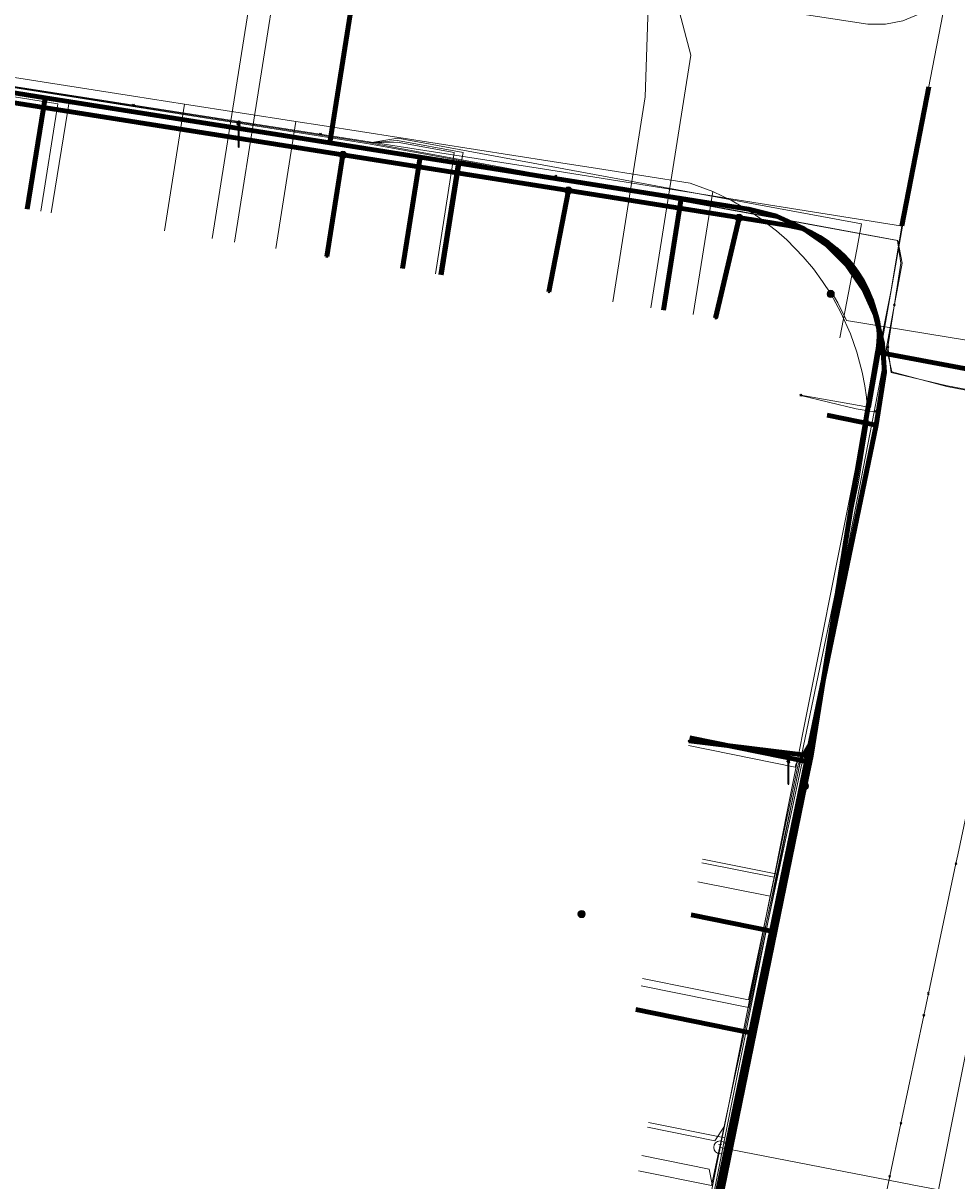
# Model space of a CAD drawing. Extents: x 152558 to 154479, y 462974 to 463683.
# Tile 211 of 256: x 153387 to 153416, y 463385 to 463421. Entities that reach past the tile are written whole.
import ezdxf
from ezdxf.enums import TextEntityAlignment as Align
from ezdxf.lldxf.tags import DXFTag

# ---------------------------------------------------------------- set-up
doc = ezdxf.new("R2010")
doc.units = 0
doc.header["$LTSCALE"] = 0.2
doc.layers.get('0').update_dxf_attribs({"linetype": 'CONTINUOUS'})
for name, color, linetype, lineweight in [('B-RO-KL-DATA_COAXIAAL_17_ZIGGO BV-G', 90, 'KL-DATA-N', 18), ('B-RO-KL-DATA_COAXIAAL_7_ZIGGO BV-G', 90, 'KL-DATA-N', 18), ('B-RO-KL-DATA_EUROFIBER NEDERLAND BV-G', 90, 'KL-DATA-N', 18), ('B-RO-KL-DATA_HULPSTUK_KPN BV-S', 90, 'CONTINUOUS', 25), ('B-RO-KL-DATA_HULPSTUK_REGGEFIBER OPERATOR BV-S', 90, 'CONTINUOUS', 25), ('B-RO-KL-DATA_KABELBED_KPN BV-G', 90, 'CONTINUOUS', 100), ('B-RO-KL-DATA_KABELBED_ZIGGO BV-G', 90, 'CONTINUOUS', 100), ('B-RO-KL-DATA_REGGEFIBER OPERATOR BV-G', 90, 'KL-DATA-N', 18), ('B-RO-KL-ET_LS_400 V_STEDIN NETBEHEER BV-G', 190, 'KL-LS-N', 18), ('B-RO-KL-ET_LS_GEMEENTE AMERSFOORT-S', 190, 'CONTINUOUS', 25), ('B-RO-KL-ET_LS_HULPSTUK_STEDIN NETBEHEER BV-S', 190, 'CONTINUOUS', 25), ('B-RO-KL-GAS_LD_HULPSTUK_STEDIN NETBEHEER BV-S', 50, 'CONTINUOUS', 25), ('B-RO-KL-GAS_LD_KOPER_22_0.1 BAR_STEDIN NETBEHEER BV-G', 50, 'KL-GAS-LD-N', 18), ('B-RO-KL-GAS_LD_MANTELBUIS_ASBESTCEMENT_124_STEDIN NETBEHEER BV-G', 50, 'CONTINUOUS', 100), ('B-RO-KL-GAS_LD_PVC_63_0.1 BAR_STEDIN NETBEHEER BV-G', 50, 'KL-GAS-LD-N', 18), ('B-RO-KL-WATER_100_VITENS-G', 170, 'KL-WATER-N', 18), ('B-RO-KL-WATER_HULPSTUK_VITENS-S', 170, 'CONTINUOUS', 25)]:
    doc.layers.add(name, color=color, linetype=linetype, lineweight=lineweight)
doc.styles.add('NLCS-ISO', font='NLCS-ISO.ttf')
tags = doc.linetypes.add('KL-DATA-N', pattern='A,4,-1,[101,NLCS.SHX,S=0.5,R=0,X=0,Y=0],-1,4,-1,["D",Standard,S=1,R=0,X=-0.25,Y=-0.5],-1.5', length=12.5).pattern_tags.tags
tags[18] = DXFTag(74, 10)
tags = doc.linetypes.add('KL-GAS-LD-N', pattern='A,4,-1,[69,NLCS.SHX,S=0.5,R=0,X=0,Y=0],-1,4,-1,["L",Standard,S=1,R=0,X=0.25,Y=-0.5],-2', length=13).pattern_tags.tags
tags[18] = DXFTag(74, 10)
tags = doc.linetypes.add('KL-LS-N', pattern='A,4,-1,[103,NLCS.SHX,S=0.75,R=0,X=0,Y=0],-1,4,-1,["L",Standard,S=1,R=0,X=0,Y=-0.5],-2', length=13).pattern_tags.tags
tags[18] = DXFTag(74, 10)
doc.linetypes.add('KL-WATER-N', pattern='A,7,-0.5,[168,NLCS.SHX,S=0.75,R=0,X=0.75,Y=0],-2', length=9.5)

# ---------------------------------------------------------------- blocks, each defined once
blk = doc.blocks.new('SKL-WTB_HULP_T STUK-SO')
at = {"color": 0, "linetype": 'ByBlock', "lineweight": 18}
blk.add_circle((0, 0), 1, dxfattribs=at)
at = {"color": 0, "linetype": 'ByBlock', "lineweight": -2, "style": 'NLCS-ISO'}
blk.add_text('T', height=1, dxfattribs=at).set_placement((0, 0), align=Align.MIDDLE_CENTER)
at = {"color": 0, "linetype": 'ByBlock', "lineweight": 18, "style": 'NLCS-ISO', "flags": 1}
for tag, p in [('TYPE', (1.5, 0)), ('LABEL', (1.5, -1.5)), ('OMSCHRIJVING', (1.5, -3))]:
    blk.add_attdef(tag, p, '', height=1, dxfattribs=at)
blk = doc.blocks.new('SKL-WTB_HULP_MOF-SO')
at = {"linetype": 'ByBlock', "lineweight": 18}
h = blk.add_hatch(color=0, dxfattribs=at)
h.dxf.hatch_style = 1
h.paths.add_polyline_path([(-0.5625, 0, 1), (0.5625, 0, 1)])
at = {"color": 0, "linetype": 'ByBlock', "lineweight": 18}
blk.add_circle((0, 0), 0.5625, dxfattribs=at)
at = {"color": 0, "linetype": 'ByBlock', "lineweight": 18, "style": 'NLCS-ISO', "flags": 1}
for tag, p in [('TYPE', (1.5, 0)), ('LABEL', (1.5, -1.5)), ('OMSCHRIJVING', (1.5, -3))]:
    blk.add_attdef(tag, p, '', height=1, dxfattribs=at)
blk = doc.blocks.new('SKL-WTB_HULP_OVERIG-SO')
at = {"color": 0, "linetype": 'ByBlock', "lineweight": 18}
for points in [[(-0.14, 0.14), (0.14, -0.14)], [(0.14, 0.14), (-0.14, -0.14)]]:
    blk.add_lwpolyline(points, dxfattribs=at)
at = {"color": 0, "linetype": 'ByBlock', "lineweight": 18, "style": 'NLCS-ISO', "flags": 1}
for tag, p in [('TYPE', (1.5, 0)), ('LABEL', (1.5, -1.5)), ('OMSCHRIJVING', (1.5, -3))]:
    blk.add_attdef(tag, p, '', height=1, dxfattribs=at)
blk = doc.blocks.new('SKL-ET_LS_MAST-SO')
for p, q in [((-0.05, 2.07), (0.05, 2.07)), ((-0.05, -2), (0.05, -2))]:
    blk.add_line(p, q)
for points in [[(-0.18, 1.76), (-0.22, 1.76), (-0.22, 1.84), (-0.18, 1.84), (-0.18, 1.79)], [(-0.05, -2), (-0.05, 2.07)], [(0.05, -2), (0.05, 2.07)], [(0.18, 1.92), (0.05, 1.92)], [(0.18, 1.89), (0.05, 1.89)], [(0.18, 1.89), (0.22, 1.89), (0.22, 1.97), (0.18, 1.97), (0.18, 1.92)], [(-0.18, 1.49), (-0.22, 1.49), (-0.22, 1.57), (-0.18, 1.57), (-0.18, 1.52)], [(-0.18, 1.79), (-0.05, 1.79)], [(-0.18, 1.76), (-0.05, 1.76)], [(-0.18, 1.52), (-0.05, 1.52)], [(-0.18, 1.49), (-0.05, 1.49)], [(0.18, 1.66), (0.05, 1.66)], [(0.18, 1.63), (0.05, 1.63)], [(0.18, 1.39), (0.05, 1.39)], [(0.18, 1.36), (0.05, 1.36)], [(0.18, 1.63), (0.22, 1.63), (0.22, 1.71), (0.18, 1.71), (0.18, 1.66)], [(0.18, 1.36), (0.22, 1.36), (0.22, 1.44), (0.18, 1.44), (0.18, 1.39)]]:
    blk.add_lwpolyline(points)

msp = doc.modelspace()

# ---------------------------------------------------------------- linework, layer by layer
at = {"layer": 'B-RO-KL-DATA_COAXIAAL_17_ZIGGO BV-G', "flags": 128}
for points in [[(153460.543, 463559.799), (153460.36, 463559.108), (153460.146, 463558.302), (153459.007, 463554.013), (153457.438, 463554.343), (153451.772, 463555.536), (153451.395, 463555.636), (153441.014, 463558.398), (153438.984, 463558.938), (153436.568, 463559.58), (153431.734, 463544.673), (153436.987, 463543.296), (153436.954, 463543.113), (153435.252, 463533.541), (153432.808, 463519.797), (153431.298, 463511.308), (153430.895, 463509.043), (153429.473, 463501.047), (153429.287, 463500), (153429.221, 463499.619), (153428.823, 463497.343), (153428.194, 463493.736), (153427.204, 463488.062), (153427.032, 463487.076), (153425.99, 463481.105), (153425.395, 463477.695), (153424.353, 463471.725), (153423.758, 463468.316), (153422.905, 463463.428), (153421.902, 463457.681), (153421.054, 463452.825), (153420.716, 463450.888), (153420.176, 463447.792), (153419.852, 463445.938), (153419.515, 463444.005), (153419.241, 463442.436), (153418.421, 463437.737), (153416.41, 463426.217), (153416.1, 463425.096), (153415.58, 463424.056), (153414.868, 463423.136), (153413.992, 463422.37), (153413.343, 463421.995), (153412.986, 463421.788), (153411.885, 463421.411), (153410.733, 463421.253), (153409.573, 463421.322), (153401.464, 463422.591), (153400.377, 463422.761), (153397.094, 463423.275), (153396.089, 463416.927), (153398.895, 463416.483), (153400.081, 463416.296), (153406.991, 463415.202), (153409.08, 463414.871), (153409.949, 463414.651), (153410.767, 463414.279), (153411.504, 463413.768), (153412.138, 463413.133), (153412.649, 463412.395), (153413.019, 463411.577), (153413.237, 463410.706), (153413.296, 463409.811), (153413.194, 463408.919), (153413.038, 463408.165), (153410.882, 463397.735), (153409.793, 463392.469), (153409.141, 463389.316), (153407.448, 463381.127), (153406.605, 463377.049), (153406.382, 463375.972), (153404.797, 463368.304), (153404.635, 463367.521), (153402.925, 463359.249), (153402.803, 463358.661), (153401.855, 463354.074), (153401.198, 463350.898), (153400.753, 463348.673), (153400.684, 463348.325), (153400.432, 463347.066), (153399.896, 463344.384), (153398.326, 463336.525), (153393.352, 463312.435), (153392.757, 463309.554), (153398.681, 463305.928), (153398.718, 463306.125), (153399.164, 463308.558), (153399.615, 463311.013), (153399.651, 463311.198), (153400.426, 463311.049)], [(153432.978, 463450.397), (153432.974, 463450.403), (153431.887, 463450.601), (153421.224, 463444.916), (153419.515, 463444.005), (153419.241, 463442.436), (153418.421, 463437.737), (153416.41, 463426.217), (153416.1, 463425.096), (153415.58, 463424.056), (153414.868, 463423.136), (153413.992, 463422.37), (153413.343, 463421.995), (153412.986, 463421.788), (153411.885, 463421.411), (153410.733, 463421.253), (153409.573, 463421.322), (153401.464, 463422.591), (153400.377, 463422.761), (153397.094, 463423.275), (153396.089, 463416.927), (153387.253, 463418.326), (153385.771, 463418.561), (153378.312, 463419.741), (153377.337, 463419.799), (153376.369, 463419.666), (153375.446, 463419.347), (153374.602, 463418.855), (153374.362, 463418.643), (153373.87, 463418.208), (153373.278, 463417.432), (153372.848, 463416.555), (153372.597, 463415.612), (153371.854, 463411.073)]]:
    msp.add_lwpolyline(points, dxfattribs=at)
at = {"layer": 'B-RO-KL-DATA_COAXIAAL_7_ZIGGO BV-G', "flags": 128}
for points in [[(153371.854, 463411.073), (153372.597, 463415.612), (153372.848, 463416.555), (153373.278, 463417.432), (153373.87, 463418.208), (153374.362, 463418.643), (153374.602, 463418.855), (153375.446, 463419.347), (153376.369, 463419.666), (153377.337, 463419.799), (153378.312, 463419.741), (153385.771, 463418.561), (153387.253, 463418.326), (153386.702, 463414.87)], [(153371.854, 463411.073), (153372.597, 463415.612), (153372.848, 463416.555), (153373.278, 463417.432), (153373.87, 463418.208), (153374.362, 463418.643), (153374.602, 463418.855), (153375.446, 463419.347), (153376.369, 463419.666), (153377.337, 463419.799), (153378.312, 463419.741), (153385.771, 463418.561), (153387.253, 463418.326), (153396.089, 463416.927), (153398.895, 463416.483), (153400.081, 463416.296), (153406.991, 463415.202), (153406.439, 463411.741)], [(153371.854, 463411.073), (153372.597, 463415.612), (153372.848, 463416.555), (153373.278, 463417.432), (153373.87, 463418.208), (153374.362, 463418.643), (153374.602, 463418.855), (153375.446, 463419.347), (153376.369, 463419.666), (153377.337, 463419.799), (153378.312, 463419.741), (153385.771, 463418.561), (153387.253, 463418.326), (153396.089, 463416.927), (153398.895, 463416.483), (153398.344, 463413.027)], [(153371.854, 463411.073), (153372.597, 463415.612), (153372.848, 463416.555), (153373.278, 463417.432), (153373.87, 463418.208), (153374.362, 463418.643), (153374.602, 463418.855), (153375.446, 463419.347), (153376.369, 463419.666), (153377.337, 463419.799), (153378.312, 463419.741), (153385.771, 463418.561), (153387.253, 463418.326), (153396.089, 463416.927), (153398.895, 463416.483), (153400.081, 463416.296), (153406.991, 463415.202), (153409.08, 463414.871), (153409.949, 463414.651), (153410.767, 463414.279), (153411.504, 463413.768), (153412.138, 463413.133), (153412.649, 463412.395), (153413.019, 463411.577), (153413.237, 463410.706), (153413.296, 463409.811), (153413.194, 463408.919), (153413.038, 463408.165), (153411.514, 463408.48)], [(153407.257, 463398.469), (153410.882, 463397.735), (153409.793, 463392.469), (153409.141, 463389.316), (153407.448, 463381.127), (153406.605, 463377.049), (153406.382, 463375.972), (153404.797, 463368.304), (153404.635, 463367.521), (153402.925, 463359.249), (153402.803, 463358.661), (153401.855, 463354.074), (153401.198, 463350.898), (153400.753, 463348.673), (153400.684, 463348.325), (153400.432, 463347.066), (153399.896, 463344.384), (153398.326, 463336.525), (153393.352, 463312.435), (153392.757, 463309.554), (153398.681, 463305.928), (153398.718, 463306.125), (153399.164, 463308.558), (153399.615, 463311.013), (153399.651, 463311.198), (153400.426, 463311.049)], [(153407.257, 463398.469), (153410.882, 463397.735), (153409.793, 463392.469), (153409.141, 463389.316), (153407.448, 463381.127), (153406.605, 463377.049), (153406.382, 463375.972), (153404.797, 463368.304), (153404.635, 463367.521), (153402.925, 463359.249), (153402.803, 463358.661), (153401.855, 463354.074), (153401.198, 463350.898), (153400.753, 463348.673), (153400.684, 463348.325), (153400.432, 463347.066), (153399.896, 463344.384), (153398.326, 463336.525), (153393.352, 463312.435), (153392.757, 463309.554), (153398.681, 463305.928), (153398.718, 463306.125), (153399.164, 463308.558), (153399.615, 463311.013), (153399.651, 463311.198), (153400.426, 463311.049)], [(153407.257, 463398.469), (153410.882, 463397.735), (153409.793, 463392.469), (153409.141, 463389.316), (153407.448, 463381.127), (153406.605, 463377.049), (153406.382, 463375.972), (153404.797, 463368.304), (153404.635, 463367.521), (153402.925, 463359.249), (153402.803, 463358.661), (153401.855, 463354.074), (153401.198, 463350.898), (153400.753, 463348.673), (153400.684, 463348.325), (153400.432, 463347.066), (153399.896, 463344.384), (153398.326, 463336.525), (153393.352, 463312.435), (153392.757, 463309.554), (153398.681, 463305.928), (153398.718, 463306.125), (153399.164, 463308.558), (153399.615, 463311.013), (153399.651, 463311.198), (153400.426, 463311.049)], [(153405.587, 463390.035), (153409.141, 463389.316), (153407.448, 463381.127), (153406.605, 463377.049), (153406.382, 463375.972), (153404.797, 463368.304), (153404.635, 463367.521), (153402.925, 463359.249), (153402.803, 463358.661), (153401.855, 463354.074), (153401.198, 463350.898), (153400.753, 463348.673), (153400.684, 463348.325), (153400.432, 463347.066), (153399.896, 463344.384), (153398.326, 463336.525), (153393.352, 463312.435), (153392.757, 463309.554), (153398.681, 463305.928), (153398.718, 463306.125), (153399.164, 463308.558), (153399.615, 463311.013), (153399.651, 463311.198), (153400.426, 463311.049)], [(153405.587, 463390.035), (153409.141, 463389.316), (153407.448, 463381.127), (153406.605, 463377.049), (153406.382, 463375.972), (153404.797, 463368.304), (153404.635, 463367.521), (153402.925, 463359.249), (153402.803, 463358.661), (153401.855, 463354.074), (153401.198, 463350.898), (153400.753, 463348.673), (153400.684, 463348.325), (153400.432, 463347.066), (153399.896, 463344.384), (153398.326, 463336.525), (153393.352, 463312.435), (153392.757, 463309.554), (153398.681, 463305.928), (153398.718, 463306.125), (153399.164, 463308.558), (153399.615, 463311.013), (153399.651, 463311.198), (153400.426, 463311.049)], [(153405.587, 463390.035), (153409.141, 463389.316), (153407.448, 463381.127), (153406.605, 463377.049), (153406.382, 463375.972), (153404.797, 463368.304), (153404.635, 463367.521), (153402.925, 463359.249), (153402.803, 463358.661), (153401.855, 463354.074), (153401.198, 463350.898), (153400.753, 463348.673), (153400.684, 463348.325), (153400.432, 463347.066), (153399.896, 463344.384), (153398.326, 463336.525), (153393.352, 463312.435), (153392.757, 463309.554), (153398.681, 463305.928), (153398.718, 463306.125), (153399.164, 463308.558), (153399.615, 463311.013), (153399.651, 463311.198), (153400.426, 463311.049)]]:
    msp.add_lwpolyline(points, dxfattribs=at)
at = {"layer": 'B-RO-KL-DATA_EUROFIBER NEDERLAND BV-G', "flags": 128}
for points in [[(153121.5, 463384.9), (153120.6, 463386.5), (153123.3, 463399.8), (153129.3, 463429.9), (153130.1, 463431.2), (153131, 463431.7), (153133.1, 463432.5), (153135.4, 463432.2), (153155.7, 463428.9), (153175.9, 463425.6), (153177.3, 463424.9), (153178, 463423.9), (153178.2, 463422.1), (153177.7, 463418.5), (153178.3, 463418.4), (153182.7, 463417.7), (153183.3, 463417.5), (153183.5, 463419), (153184.2, 463421.4), (153185.5, 463422.5), (153187.6, 463422.9), (153192.8, 463422), (153197.8, 463421.1), (153204.7, 463419.9), (153226.2, 463416), (153236.1, 463414.1), (153237.6, 463412.5), (153238.2, 463410.6), (153238.2, 463409.9), (153238.1, 463408.2), (153238.2, 463407.9), (153238.9, 463407.8), (153243.4, 463406.9), (153243.9, 463406.9), (153244.2, 463408.4), (153245.3, 463410.7), (153248.2, 463412.3), (153249.7, 463412.2), (153268.1, 463409), (153284.8, 463406.1), (153295.5, 463404.3), (153297.5, 463402.9), (153299.2, 463402.5), (153304.9, 463401.2), (153305.2, 463401.2), (153307.1, 463400.8), (153310.9, 463400.6), (153333.1, 463396.6), (153341.8, 463395.1), (153343.9, 463394.2), (153344.3, 463393.8), (153346.4, 463391.9), (153346.5, 463391.6), (153349.1, 463391.3), (153354.7, 463390.6), (153357.3, 463390.9), (153359.8, 463391.2), (153362.3, 463391.5), (153367.5, 463390.5), (153368.5, 463390.7), (153368.7, 463392.2), (153370.7, 463404.7), (153372.4, 463415.4), (153372.9, 463418.7), (153373.1, 463419.6), (153374.2, 463420), (153375.2, 463420.4), (153397.3, 463416.9), (153413.7, 463413.9), (153413.8, 463413.2), (153413.4, 463410.6), (153413.5, 463409.8), (153415.2, 463409.4), (153420.9, 463408.3), (153422.9, 463407.9), (153424.9, 463407.4), (153425.2, 463408), (153426.4, 463412), (153427.3, 463412.7), (153427.9, 463413.6), (153428.6, 463418.2), (153428.6, 463418.5), (153459.6, 463411.9), (153464.6, 463411), (153467, 463411.5), (153467.5, 463411.4), (153468.3, 463410.8)], [(153121.5, 463384.9), (153120.6, 463386.5), (153123.3, 463399.8), (153129.3, 463429.9), (153130.1, 463431.2), (153131, 463431.7), (153133.1, 463432.5), (153135.4, 463432.2), (153155.7, 463428.9), (153175.9, 463425.6), (153177.3, 463424.9), (153178, 463423.9), (153178.2, 463422.1), (153177.7, 463418.5), (153178.3, 463418.4), (153182.7, 463417.7), (153183.3, 463417.5), (153183.5, 463419), (153184.2, 463421.4), (153185.5, 463422.5), (153187.6, 463422.9), (153192.8, 463422), (153197.8, 463421.1), (153204.7, 463419.9), (153226.2, 463416), (153236.1, 463414.1), (153237.6, 463412.5), (153238.2, 463410.6), (153238.2, 463409.9), (153238.1, 463408.2), (153238.2, 463407.9), (153238.9, 463407.8), (153243.4, 463406.9), (153243.9, 463406.9), (153244.2, 463408.4), (153245.3, 463410.7), (153248.2, 463412.3), (153249.7, 463412.2), (153268.1, 463409), (153284.8, 463406.1), (153295.5, 463404.3), (153297.5, 463402.9), (153299.2, 463402.5), (153304.9, 463401.2), (153305.2, 463401.2), (153307.1, 463400.8), (153310.9, 463400.6), (153333.1, 463396.6), (153341.8, 463395.1), (153343.9, 463394.2), (153344.3, 463393.8), (153346.4, 463391.9), (153346.5, 463391.6), (153349.1, 463391.3), (153354.7, 463390.6), (153357.3, 463390.9), (153359.8, 463391.2), (153362.3, 463391.5), (153367.5, 463390.5), (153368.5, 463390.7), (153368.7, 463392.2), (153370.7, 463404.7), (153372.4, 463415.4), (153372.9, 463418.7), (153373.1, 463419.6), (153374.2, 463420), (153375.2, 463420.4), (153397.3, 463416.9), (153413.7, 463413.9), (153413.8, 463413.2), (153413.4, 463410.6), (153413.5, 463409.8), (153415.2, 463409.4), (153420.9, 463408.3), (153422.9, 463407.9), (153424.9, 463407.4), (153425.2, 463408), (153426.4, 463412), (153427.3, 463412.7), (153427.9, 463413.6), (153428.6, 463418.2), (153428.6, 463418.5), (153454.5, 463412.9), (153454.6, 463412.9), (153464.6, 463411), (153467, 463411.5), (153467.5, 463411.4), (153468.28, 463410.709)]]:
    msp.add_lwpolyline(points, dxfattribs=at)
at = {"layer": 'B-RO-KL-DATA_KABELBED_KPN BV-G', "flags": 128}
for points in [[(153413.08, 463410.433), (153413.08, 463410.434), (153413.099, 463410.541), (153413.123, 463410.747), (153413.129, 463410.954), (153413.117, 463411.161), (153413.087, 463411.366), (153413.039, 463411.567), (153412.974, 463411.764), (153412.878, 463412.069), (153412.757, 463412.365), (153412.611, 463412.649), (153412.441, 463412.92), (153412.248, 463413.175), (153412.034, 463413.413), (153411.801, 463413.631), (153411.549, 463413.829), (153411.282, 463414.004), (153411, 463414.156), (153410.707, 463414.283), (153410.698, 463414.284), (153410.312, 463414.366), (153409.476, 463414.499), (153403.489, 463415.448), (153396.496, 463416.556), (153377.995, 463419.487)], [(153396.496, 463416.556), (153395.994, 463413.399)], [(153403.489, 463415.448), (153402.888, 463412.308)], [(153408.783, 463414.608), (153408.057, 463411.49)], [(153404.395, 463335.781), (153398.629, 463336.97), (153400.853, 463348.245), (153401.199, 463349.936), (153401.201, 463349.946), (153401.337, 463350.61), (153402.451, 463356.052), (153403.542, 463361.379), (153403.843, 463362.85), (153404.023, 463363.73), (153407.352, 463379.99), (153410.829, 463396.973), (153411.02, 463397.907), (153412.365, 463406.262), (153413.08, 463410.433)], [(153425.503, 463408.093), (153418.317, 463409.448), (153413.08, 463410.434), (153413.08, 463410.434)], [(153410.829, 463396.973), (153411.02, 463397.907), (153407.237, 463398.37)]]:
    msp.add_lwpolyline(points, dxfattribs=at)
at = {"layer": 'B-RO-KL-DATA_KABELBED_ZIGGO BV-G', "flags": 128}
for points in [[(153396.089, 463416.927), (153397.094, 463423.275)], [(153387.253, 463418.326), (153385.771, 463418.561)], [(153387.253, 463418.326), (153386.702, 463414.87)], [(153396.089, 463416.927), (153387.253, 463418.326)], [(153398.895, 463416.483), (153396.089, 463416.927)], [(153398.344, 463413.027), (153398.895, 463416.483)], [(153400.081, 463416.296), (153398.895, 463416.483)], [(153400.081, 463416.296), (153399.529, 463412.835)], [(153406.991, 463415.202), (153400.081, 463416.296)], [(153406.439, 463411.741), (153406.991, 463415.202)], [(153413.038, 463408.165), (153413.296, 463409.811), (153413.237, 463410.706), (153413.019, 463411.577), (153412.649, 463412.395), (153412.138, 463413.133), (153411.504, 463413.768), (153410.767, 463414.279), (153409.949, 463414.651), (153409.08, 463414.871), (153406.991, 463415.202)], [(153413.038, 463408.165), (153411.514, 463408.48)], [(153410.882, 463397.735), (153413.038, 463408.165)], [(153407.257, 463398.469), (153410.882, 463397.735)], [(153409.793, 463392.469), (153410.882, 463397.735)], [(153407.3, 463392.974), (153409.793, 463392.469)], [(153409.141, 463389.316), (153409.793, 463392.469)], [(153405.587, 463390.035), (153409.141, 463389.316)], [(153407.448, 463381.127), (153409.141, 463389.316)]]:
    msp.add_lwpolyline(points, dxfattribs=at)
at = {"layer": 'B-RO-KL-DATA_REGGEFIBER OPERATOR BV-G', "flags": 128}
for points in [[(153131, 463431.7), (153133.1, 463432.5), (153135.4, 463432.2), (153155.7, 463428.9), (153175.9, 463425.6), (153177.3, 463424.9), (153178, 463423.9), (153178.2, 463422.1), (153177.7, 463418.5), (153178.3, 463418.4), (153182.7, 463417.7), (153183.3, 463417.5), (153183.5, 463419), (153184.2, 463421.4), (153185.5, 463422.5), (153187.6, 463422.9), (153190, 463422.5), (153204.7, 463419.9), (153226.2, 463416), (153236.1, 463414.2), (153237.6, 463412.5), (153238.2, 463410.6), (153238.2, 463409.9), (153238.1, 463408.2), (153238.2, 463407.9), (153243.5, 463407), (153243.9, 463406.9), (153244.2, 463408.4), (153245.3, 463410.7), (153248.2, 463412.3), (153249.7, 463412.2), (153268.1, 463409), (153292.7, 463404.7), (153294.7, 463403.4), (153296.2, 463403.2), (153296.4, 463403.1), (153297.5, 463402.9), (153298.4, 463402.6), (153299.2, 463402.5), (153304.9, 463401.2), (153305.2, 463401.2), (153307.1, 463400.8), (153310.9, 463400.6), (153333.1, 463396.6), (153341.8, 463395.1), (153343.9, 463394.2), (153346.4, 463391.9), (153346.5, 463391.6), (153354.7, 463390.6), (153357.3, 463390.9), (153359.8, 463391.2), (153362.3, 463391.5), (153367.5, 463390.5), (153368.5, 463390.7), (153370.7, 463404.7), (153371.2, 463408.1), (153372.4, 463415.4), (153372.9, 463418.7), (153373.1, 463419.6), (153374.2, 463420), (153375.2, 463420.4), (153397.3, 463416.9), (153413.7, 463413.9), (153413.8, 463413.2), (153413.4, 463410.6), (153413.5, 463409.8), (153415.2, 463409.4), (153420.9, 463408.3), (153424.9, 463407.4), (153425.2, 463408), (153426.4, 463412), (153427.3, 463412.7), (153427.9, 463413.5), (153428.6, 463418.2), (153428.6, 463418.5), (153437.4, 463416.7), (153440.9, 463415.8), (153454.5, 463412.9), (153457.3, 463412.3), (153462.1, 463411.4), (153464.6, 463411), (153465.5, 463411.3), (153467, 463411.5), (153467.5, 463411.4), (153474.1, 463405.3), (153477.2, 463402), (153482.8, 463396.5), (153483.4, 463396.1), (153484.5, 463395.7), (153485.1, 463395.1), (153485.4, 463394.6), (153489.3, 463383.7), (153490.1, 463382.6), (153492.1, 463377.5), (153495, 463368.8), (153496.7, 463364.6), (153498.3, 463360.6), (153498.9, 463358.9), (153501, 463356.3), (153505.1, 463353.7), (153510.5, 463352.7), (153530.4, 463349.1), (153532.5, 463348.3), (153547.9, 463345.7), (153551.9, 463346.5), (153555.7, 463348.2), (153557.3, 463348.2), (153558.5, 463347.8), (153561.7, 463345), (153561.8, 463344.9), (153568.5, 463352.7), (153576.9, 463362.5), (153578.8, 463365), (153584.8, 463371.9), (153585.8, 463373.1), (153593.1, 463375.7), (153602.2, 463379), (153603.8, 463379.4), (153605.2, 463379.4), (153609.1, 463378.7), (153626, 463375.8), (153642.2, 463372.7), (153655.9, 463370.3), (153658, 463369.7), (153659.2, 463368.7), (153659.9, 463368.7), (153667.9, 463367.3), (153669, 463367.1), (153668.8, 463368.3), (153670, 463374.4), (153671.1, 463375.4), (153672.1, 463376.5), (153672.7, 463379.1), (153676.2, 463398.8), (153678.8, 463402.6), (153679.5, 463403.8), (153680.4, 463405.6), (153682.6, 463410.3), (153684.2, 463415.8), (153686.1, 463425.6), (153687.2, 463431.7), (153688.2, 463439.2), (153691.7, 463458.3), (153692.5, 463459.2), (153694.5, 463469.3), (153695, 463472.5), (153695.6, 463473), (153696.8, 463473.3), (153714.4, 463468.6), (153734.1, 463463.4), (153764.6, 463455.2), (153795.3, 463447.1), (153824.6, 463439.2), (153850.3, 463432.5), (153853.5, 463431.6), (153854.6, 463431.1), (153855.6, 463430.2), (153856.9, 463429.6), (153858.6, 463429.2), (153862.3, 463428.3), (153862.8, 463428.3), (153863.4, 463428.4), (153864.6, 463428.2), (153865.4, 463427.8), (153867.6, 463427.3), (153869.5, 463426.7), (153870.3, 463426.8), (153872.6, 463426.9), (153881.5, 463424.5), (153892.7, 463421.2), (153908.9, 463416.3), (153914.4, 463414.6), (153916.7, 463413.8), (153917.9, 463413.7), (153924.7, 463411.6), (153925.7, 463411.2), (153926.3, 463411), (153927, 463410.3), (153937.8, 463407.2), (153962.3, 463400.1), (153977.3, 463395.5), (153980.3, 463394.8), (153982.6, 463394.8), (153989.8, 463392.6), (153994, 463391.5), (154002.9, 463388.7), (154017.2, 463384.4), (154041, 463377.3), (154061, 463371.2), (154063.8, 463370.2), (154064.9, 463369.4), (154077.4, 463364.9), (154078.3, 463363.6), (154083.9, 463361.2), (154085.3, 463360), (154131.3, 463340.4), (154133.3, 463339.8), (154135, 463340.5), (154137.2, 463340.5), (154195.5, 463339), (154196.5, 463338.8), (154202.6, 463324.3), (154205.1, 463318.8), (154207.8, 463315.1), (154212, 463310.1), (154214, 463307.9), (154215.9, 463305.7), (154217.9, 463303.5), (154219.9, 463301.3), (154238, 463280.1), (154240.1, 463278.2), (154243.9, 463273.8), (154244.6, 463273), (154246.2, 463273.4), (154246.4, 463273.4), (154248.2, 463272.9), (154250.1, 463272.8), (154252.7, 463273.5), (154258.4, 463276.1), (154262.2, 463278.2), (154278.3, 463284.9), (154306.7, 463297.1), (154330.5, 463306.7), (154333.4, 463304.3), (154337.9, 463299.7), (154338.9, 463298.8), (154341.6, 463297.8), (154344.4, 463297.1), (154346.8, 463297), (154349.2, 463297.2), (154351.6, 463297.9), (154354.8, 463299.1), (154356, 463299.4), (154357.5, 463298.9), (154358.1, 463298.7), (154361.192, 463299.949)], [(153410.7, 463409.1), (153412.862, 463408.718), (153413.855, 463414.342), (153402.69, 463416.127), (153380.967, 463419.501), (153374.755, 463420.214), (153372.862, 463420.578)], [(153371.247, 463408.112), (153372.359, 463415.424), (153372.881, 463418.711), (153373.139, 463419.645), (153374.159, 463419.998), (153375.171, 463420.393), (153397.326, 463416.932), (153413.709, 463413.9), (153413.844, 463413.197), (153413.361, 463410.582)], [(153372.881, 463418.711), (153373.139, 463419.645), (153374.159, 463419.998), (153375.171, 463420.393), (153397.326, 463416.932), (153413.709, 463413.9), (153413.844, 463413.197), (153413.597, 463411.859)], [(153387.446, 463414.754), (153388.011, 463418.264), (153375.21, 463420.194), (153374.993, 463420.087), (153374.159, 463419.998)], [(153387.124, 463414.805), (153387.652, 463418.139), (153375.212, 463420.136), (153375.002, 463420.06), (153374.159, 463419.998)], [(153413.361, 463410.582), (153413.523, 463409.829), (153415.228, 463409.368), (153420.914, 463408.277), (153424.863, 463407.446), (153425.208, 463407.999), (153426.365, 463411.959), (153427.27, 463412.655), (153427.889, 463413.549), (153428.595, 463418.242), (153428.566, 463418.5), (153437.368, 463416.677), (153440.948, 463415.834), (153454.548, 463412.906), (153457.312, 463412.319), (153462.116, 463411.444), (153464.605, 463411.029), (153465.514, 463411.295), (153466.96, 463411.462), (153467.542, 463411.374), (153474.055, 463405.252), (153477.16, 463402), (153482.775, 463396.502), (153483.362, 463396.101), (153484.54, 463395.662), (153485.137, 463395.074), (153485.362, 463394.571), (153489.305, 463383.741), (153490.128, 463382.555), (153492.08, 463377.472), (153495.02, 463368.805), (153496.721, 463364.599), (153498.267, 463360.613), (153498.914, 463358.911), (153501.013, 463356.323), (153505.121, 463353.69), (153510.479, 463352.732), (153530.386, 463349.136), (153532.519, 463348.336), (153547.918, 463345.686), (153551.947, 463346.5), (153555.749, 463348.175), (153557.333, 463348.175), (153558.453, 463347.795), (153561.652, 463344.976), (153561.844, 463344.885)], [(153411.91, 463410.88), (153412.439, 463413.623), (153412.585, 463414.413), (153398.194, 463417.076), (153397.326, 463416.932)], [(153399.61, 463412.828), (153400.135, 463416.141), (153400.228, 463416.63), (153398.189, 463417.007), (153397.326, 463416.932)], [(153399.362, 463412.867), (153399.887, 463416.184), (153399.945, 463416.635), (153398.175, 463416.951), (153397.326, 463416.932)], [(153413.361, 463410.582), (153413.597, 463411.859)], [(153410.704, 463409.086), (153412.415, 463408.675), (153412.974, 463408.583), (153413.361, 463410.582)], [(153412.974, 463408.583), (153413.361, 463410.582)], [(153413.361, 463410.582), (153413.523, 463409.829), (153415.228, 463409.368), (153420.914, 463408.277), (153424.863, 463407.446)], [(153410.704, 463409.086), (153412.415, 463408.675), (153412.974, 463408.583)], [(153401.786, 463351.797), (153403.48, 463360.444), (153407.215, 463379.474), (153410.998, 463398.398), (153412.974, 463408.583)], [(153405.669, 463385.031), (153407.929, 463384.58), (153410.725, 463397.619), (153410.998, 463398.398)], [(153405.743, 463390.768), (153409.078, 463390.097), (153410.672, 463397.646), (153410.998, 463398.398)], [(153405.79, 463390.997), (153409.081, 463390.339), (153410.616, 463397.639), (153410.998, 463398.398)], [(153407.212, 463398.231), (153410.524, 463397.558), (153410.541, 463397.644), (153410.998, 463398.398)]]:
    msp.add_lwpolyline(points, dxfattribs=at)
at = {"layer": 'B-RO-KL-ET_LS_400 V_STEDIN NETBEHEER BV-G', "flags": 128}
for points in [[(153426.278, 463417.921), (153425.423, 463418.112), (153424.615, 463418.452), (153423.881, 463418.932), (153423.246, 463419.536), (153422.729, 463420.244), (153422.348, 463421.034), (153422.114, 463421.878), (153415.847, 463423.078), (153415.733, 463422.547), (153415.517, 463422.048), (153415.209, 463421.599), (153414.821, 463421.219), (153414.366, 463420.92), (153413.862, 463420.716), (153413.328, 463420.612), (153412.784, 463420.614), (153367.092, 463427.584), (153366.471, 463423.515)], [(153411.627, 463412.241), (153411.374, 463412.63), (153411.09, 463413.016), (153410.773, 463413.396), (153410.266, 463413.916), (153409.951, 463414.195), (153409.433, 463414.597), (153409.128, 463414.803), (153408.567, 463415.132), (153407.97, 463415.417), (153407.27, 463415.684), (153404.388, 463416.133), (153402.991, 463416.351), (153395.852, 463417.465), (153395.038, 463417.592), (153391.58, 463418.131), (153389.995, 463418.378), (153383.985, 463419.315), (153382.473, 463419.551), (153378.917, 463420.106), (153366.757, 463422.001), (153366.524, 463422.083), (153366.311, 463422.209), (153366.2, 463422.308)], [(153390.957, 463414.197), (153391.58, 463418.131)], [(153394.414, 463413.65), (153395.038, 463417.592)], [(153407.366, 463411.599), (153407.97, 463415.417)], [(153426.269, 463412.986), (153425.492, 463412.385), (153424.659, 463411.862), (153423.78, 463411.422), (153422.862, 463411.07), (153421.914, 463410.808), (153421.352, 463410.586), (153420.843, 463410.259), (153420.408, 463409.839), (153420.063, 463409.343), (153419.819, 463408.788), (153414.494, 463382.047), (153413.961, 463380.706), (153411.571, 463368.607), (153404.469, 463334.147), (153402.029, 463321.226), (153398.514, 463304.934)], [(153411.627, 463412.241), (153411.64, 463412.316), (153411.846, 463411.966), (153412.12, 463411.421), (153419.629, 463410.188), (153420.423, 463411.187), (153421.398, 463412.007), (153422.517, 463412.617), (153423.735, 463412.992), (153425.003, 463413.117), (153426.269, 463412.986)], [(153398.205, 463336.954), (153398.489, 463338.326), (153399.566, 463343.52), (153400.49, 463347.977), (153400.74, 463349.181), (153400.926, 463350.08), (153401.673, 463353.542), (153402.134, 463355.651), (153402.344, 463356.613), (153403.224, 463360.64), (153403.746, 463363.043), (153404.093, 463364.782), (153405.501, 463371.822), (153405.862, 463373.629), (153406.9, 463378.821), (153407.301, 463380.827), (153407.669, 463382.667), (153408.346, 463386.056), (153408.668, 463387.668), (153409.475, 463391.706), (153409.98, 463394.234), (153410.282, 463395.745), (153410.727, 463397.971), (153412.49, 463406.405), (153412.791, 463408.248), (153412.736, 463409.038), (153412.685, 463409.394), (153412.601, 463409.818), (153412.44, 463410.433), (153412.242, 463411.002), (153411.947, 463411.663), (153411.627, 463412.241)], [(153407.65, 463394.705), (153409.98, 463394.234)], [(153405.976, 463386.536), (153408.346, 463386.056)]]:
    msp.add_lwpolyline(points, dxfattribs=at)
at = {"layer": 'B-RO-KL-GAS_LD_KOPER_22_0.1 BAR_STEDIN NETBEHEER BV-G', "flags": 128}
for points in [[(153392.438, 463413.962), (153394.031, 463424.018), (153393.569, 463424.29)], [(153393.13, 463413.853), (153394.598, 463423.123), (153393.963, 463424.23)], [(153404.864, 463411.995), (153405.87, 463418.357), (153406.002, 463422.387)], [(153406.049, 463411.808), (153407.29, 463419.648), (153406.594, 463422.292)], [(153407.627, 463394.591), (153409.871, 463394.143)], [(153407.508, 463394.003), (153409.752, 463393.549)], [(153405.946, 463386.39), (153408.035, 463385.967), (153408.329, 463386.419)], [(153405.768, 463385.508), (153407.858, 463385.085), (153407.956, 463384.556)]]:
    msp.add_lwpolyline(points, dxfattribs=at)
at = {"layer": 'B-RO-KL-GAS_LD_MANTELBUIS_ASBESTCEMENT_124_STEDIN NETBEHEER BV-G', "flags": 128}
msp.add_lwpolyline([(153413.839, 463414.357), (153414.676, 463418.665)], dxfattribs=at)
at = {"layer": 'B-RO-KL-GAS_LD_PVC_63_0.1 BAR_STEDIN NETBEHEER BV-G', "flags": 128}
for points in [[(153408.197, 463385.759), (153408.329, 463386.419), (153408.515, 463387.353), (153409.39, 463391.736), (153409.752, 463393.549), (153409.871, 463394.143), (153410.319, 463396.389), (153413.508, 463412.357), (153413.839, 463414.357), (153415.108, 463420.925)], [(153408.197, 463385.759), (153414.113, 463384.606), (153414.153, 463384.598), (153414.983, 463384.437), (153415.104, 463384.413), (153415.608, 463384.315), (153415.665, 463384.304), (153418.285, 463383.793), (153419.866, 463383.466), (153420.871, 463388.159), (153421.245, 463389.902), (153421.779, 463392.445), (153421.963, 463393.364), (153422.919, 463398.14), (153423.214, 463399.612), (153423.547, 463401.38), (153423.873, 463403.193), (153424.154, 463404.753), (153424.583, 463406.836), (153425.148, 463409.575), (153425.625, 463411.887), (153426.8, 463418.307)], [(153401.178, 463317.646), (153402.99, 463325.969), (153403.16, 463326.846), (153404.288, 463332.631), (153404.345, 463332.926), (153404.359, 463333), (153404.511, 463333.782), (153404.664, 463334.565), (153400.323, 463335.524), (153398.24, 463335.931), (153398.592, 463337.68), (153399.058, 463340.001), (153399.555, 463342.472), (153400.175, 463345.558), (153400.299, 463346.172), (153400.389, 463346.621), (153400.58, 463347.574), (153400.645, 463347.895), (153400.701, 463348.172), (153400.9, 463349.163), (153401.016, 463349.74), (153401.815, 463353.71), (153401.858, 463353.925), (153401.991, 463354.588), (153402.109, 463355.177), (153402.206, 463355.667), (153402.419, 463356.745), (153402.605, 463357.685), (153402.744, 463358.39), (153403.339, 463361.398), (153403.512, 463362.273), (153403.609, 463362.764), (153403.642, 463362.931), (153404.174, 463365.623), (153404.243, 463365.972), (153404.455, 463367.046), (153404.905, 463369.322), (153405.138, 463370.498), (153405.155, 463370.583), (153405.229, 463370.958), (153405.249, 463371.058), (153405.544, 463372.527), (153405.852, 463374.065), (153406.9, 463379.291), (153407.261, 463381.089), (153407.624, 463382.901), (153407.956, 463384.556), (153408.197, 463385.759)]]:
    msp.add_lwpolyline(points, dxfattribs=at)
at = {"layer": 'B-RO-KL-WATER_100_VITENS-G', "flags": 128}
msp.add_lwpolyline([(153419.405, 463412.972), (153418.452, 463408.469), (153418.155, 463407.063), (153417.59, 463404.392), (153416.582, 463399.626), (153415.57, 463394.84), (153415.512, 463394.565), (153414.659, 463390.534), (153414.515, 463389.854), (153413.806, 463386.503), (153413.459, 463384.863), (153412.751, 463381.514), (153412.105, 463378.459), (153411.941, 463377.686), (153411.252, 463374.427), (153410.843, 463372.495), (153410.442, 463370.599), (153410.033, 463368.666), (153409.589, 463366.567), (153408.978, 463363.678), (153408.737, 463362.537), (153408.333, 463360.63)], dxfattribs=at)

# ---------------------------------------------------------------- block references
at = {"layer": 'B-RO-KL-DATA_HULPSTUK_KPN BV-S', "xscale": 0.2, "yscale": 0.2, "zscale": 0.2}
for name, p in [('SKL-WTB_HULP_MOF-SO', (153396.496, 463416.556)), ('SKL-WTB_HULP_OVERIG-SO', (153396.496, 463416.556)), ('SKL-WTB_HULP_MOF-SO', (153403.489, 463415.448)), ('SKL-WTB_HULP_OVERIG-SO', (153403.489, 463415.448)), ('SKL-WTB_HULP_MOF-SO', (153408.783, 463414.608)), ('SKL-WTB_HULP_OVERIG-SO', (153408.783, 463414.608)), ('SKL-WTB_HULP_OVERIG-SO', (153395.994, 463413.399)), ('SKL-WTB_HULP_OVERIG-SO', (153402.888, 463412.308)), ('SKL-WTB_HULP_OVERIG-SO', (153408.057, 463411.49)), ('SKL-WTB_HULP_OVERIG-SO', (153413.08, 463410.434)), ('SKL-WTB_HULP_OVERIG-SO', (153413.08, 463410.433)), ('SKL-WTB_HULP_OVERIG-SO', (153413.08, 463410.433)), ('SKL-WTB_HULP_OVERIG-SO', (153407.237, 463398.37)), ('SKL-WTB_HULP_MOF-SO', (153410.829, 463396.973)), ('SKL-WTB_HULP_OVERIG-SO', (153410.829, 463396.973)), ('SKL-WTB_HULP_MOF-SO', (153403.9, 463393))]:
    msp.add_blockref(name, p, dxfattribs=at)
at = {"layer": 'B-RO-KL-DATA_HULPSTUK_REGGEFIBER OPERATOR BV-S', "xscale": 0.2, "yscale": 0.2, "zscale": 0.2}
for p in [(153390, 463418.1), (153395.8, 463417.2), (153403.1, 463415.9), (153413.6, 463411.9), (153413.6, 463411.9), (153413.4, 463410.6), (153413.4, 463410.6), (153410.7, 463409.1), (153413, 463408.6), (153410.5, 463395.7), (153409.7, 463391.7), (153408.8, 463387.6)]:
    msp.add_blockref('SKL-WTB_HULP_OVERIG-SO', p, dxfattribs=at)
at = {"layer": 'B-RO-KL-ET_LS_GEMEENTE AMERSFOORT-S', "xscale": 0.2, "yscale": 0.2, "zscale": 0.2}
for p in [(153393.263, 463417.201), (153410.318, 463397.425)]:
    msp.add_blockref('SKL-ET_LS_MAST-SO', p, dxfattribs=at)
at = {"layer": 'B-RO-KL-ET_LS_HULPSTUK_STEDIN NETBEHEER BV-S', "xscale": 0.2, "yscale": 0.2, "zscale": 0.2}
msp.add_blockref('SKL-WTB_HULP_MOF-SO', (153411.627, 463412.241), dxfattribs=at)
at = {"layer": 'B-RO-KL-GAS_LD_HULPSTUK_STEDIN NETBEHEER BV-S', "xscale": 0.2, "yscale": 0.2, "zscale": 0.2}
msp.add_blockref('SKL-WTB_HULP_T STUK-SO', (153408.197, 463385.759), dxfattribs=at)
at = {"layer": 'B-RO-KL-WATER_HULPSTUK_VITENS-S', "xscale": 0.2, "yscale": 0.2, "zscale": 0.2}
for p in [(153415.512, 463394.565), (153414.659, 463390.534), (153414.515, 463389.854), (153413.806, 463386.503), (153413.459, 463384.863)]:
    msp.add_blockref('SKL-WTB_HULP_OVERIG-SO', p, dxfattribs=at)

doc.saveas('drawing.dxf')
